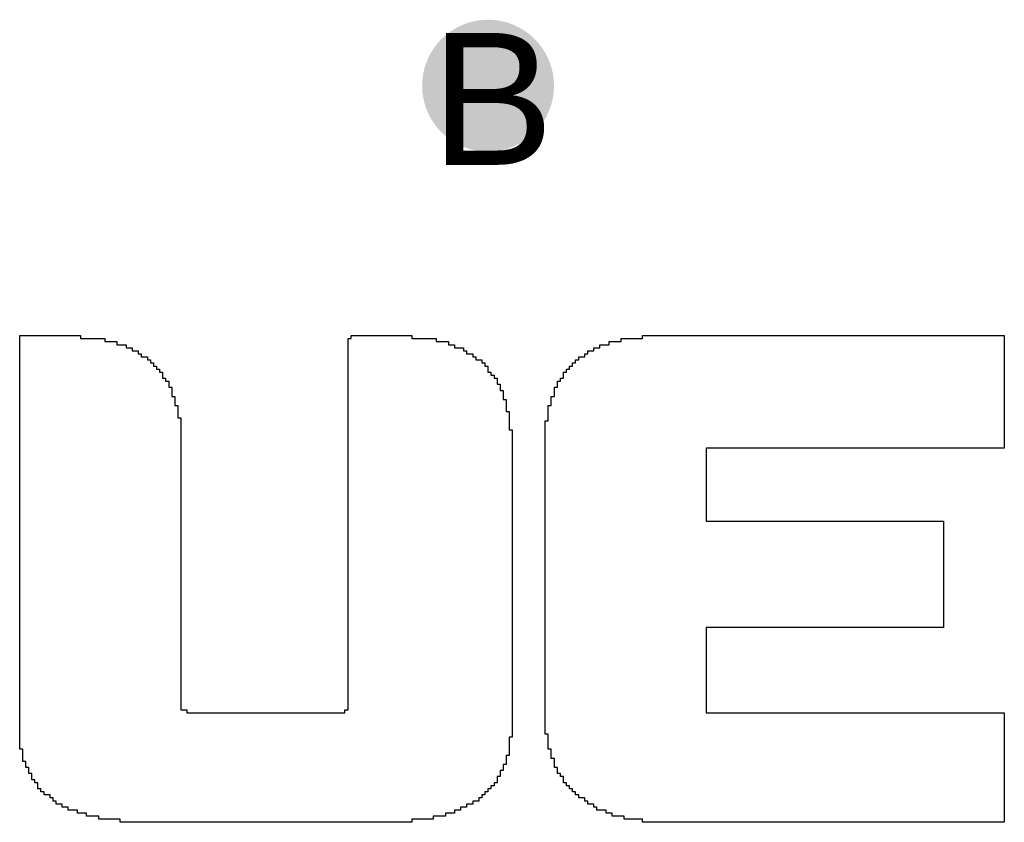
# Model space of a CAD drawing. Header units: millimetres. Extents: x -1.67 to 3.42, y -2.81 to 3.27.
# Tile 11 of 37: x 0.45 to 0.6, y 0.41 to 0.54. Entities that reach past the tile are written whole.
import ezdxf

# ---------------------------------------------------------------- set-up
doc = ezdxf.new("R2010")
doc.units = ezdxf.units.MM
doc.header["$MEASUREMENT"] = 0
for name, color, linetype in [('BottomLayer', 5, 'Continuous'), ('DrillDrawing', 1, 'Continuous'), ('TopLayer', 1, 'Continuous'), ('TopOverlay', 2, 'Continuous'), ('TopSolder', 216, 'Continuous')]:
    doc.layers.add(name, color=color, linetype=linetype)
doc.styles.add('Arial', font='arial.ttf', dxfattribs={"height": 0.2})

msp = doc.modelspace()

# ---------------------------------------------------------------- hatches: boundary and pattern name
at = {"layer": 'BottomLayer'}
h = msp.add_hatch(color=5, dxfattribs=at)
edge = h.paths.add_edge_path()
edge.add_arc((0.5215, 0.525), 0.01, 0, 360)
at = {"layer": 'TopLayer'}
h = msp.add_hatch(color=1, dxfattribs=at)
edge = h.paths.add_edge_path()
edge.add_arc((0.5215, 0.525), 0.01, 0, 360)
at = {"layer": 'TopSolder'}
h = msp.add_hatch(color=216, dxfattribs=at)
edge = h.paths.add_edge_path()
edge.add_arc((0.5215, 0.525), 0.006, 0, 360)

# ---------------------------------------------------------------- linework, layer by layer
at = {"layer": 'TopOverlay'}
for p, q in [((0.45047, 0.48666), (0.45047, 0.48712)), ((0.45047, 0.48712), (0.45969, 0.48712)), ((0.45969, 0.48712), (0.45969, 0.48666)), ((0.50073, 0.48666), (0.50073, 0.48712)), ((0.50073, 0.48712), (0.50995, 0.48712)), ((0.50995, 0.48712), (0.50995, 0.48666)), ((0.54492, 0.48666), (0.54492, 0.48712)), ((0.54492, 0.48712), (0.59979, 0.48712)), ((0.59979, 0.48712), (0.59979, 0.48666)), ((0.45047, 0.4862), (0.45047, 0.48666)), ((0.45047, 0.48573), (0.45047, 0.4862)), ((0.45047, 0.48527), (0.45047, 0.48573)), ((0.45969, 0.48666), (0.46338, 0.48666)), ((0.46338, 0.48666), (0.46338, 0.4862)), ((0.46338, 0.4862), (0.46522, 0.4862)), ((0.46522, 0.4862), (0.46522, 0.48573)), ((0.46522, 0.48573), (0.4666, 0.48573)), ((0.4666, 0.48573), (0.4666, 0.48527)), ((0.50026, 0.4862), (0.50026, 0.48666)), ((0.50026, 0.48666), (0.50073, 0.48666)), ((0.50026, 0.48573), (0.50026, 0.4862)), ((0.50026, 0.48527), (0.50026, 0.48573)), ((0.50995, 0.48666), (0.51364, 0.48666)), ((0.51364, 0.48666), (0.51364, 0.4862)), ((0.51364, 0.4862), (0.51548, 0.4862)), ((0.51548, 0.4862), (0.51548, 0.48573)), ((0.51548, 0.48573), (0.5164, 0.48573)), ((0.5164, 0.48573), (0.5164, 0.48527)), ((0.53846, 0.48527), (0.53846, 0.48573)), ((0.53846, 0.48573), (0.53985, 0.48573)), ((0.53985, 0.48573), (0.53985, 0.4862)), ((0.53985, 0.4862), (0.54169, 0.4862)), ((0.54169, 0.4862), (0.54169, 0.48666)), ((0.54169, 0.48666), (0.54492, 0.48666)), ((0.59979, 0.48666), (0.59979, 0.4862)), ((0.59979, 0.4862), (0.59979, 0.48573)), ((0.59979, 0.48573), (0.59979, 0.48527)), ((0.45047, 0.48481), (0.45047, 0.48527)), ((0.45047, 0.48435), (0.45047, 0.48481)), ((0.45047, 0.48389), (0.45047, 0.48435)), ((0.45047, 0.48343), (0.45047, 0.48389)), ((0.4666, 0.48527), (0.46753, 0.48527)), ((0.46753, 0.48527), (0.46753, 0.48481)), ((0.46753, 0.48481), (0.46845, 0.48481)), ((0.46845, 0.48481), (0.46845, 0.48435)), ((0.46845, 0.48435), (0.46891, 0.48435)), ((0.46891, 0.48435), (0.46891, 0.48389)), ((0.46891, 0.48389), (0.46983, 0.48389)), ((0.46983, 0.48389), (0.46983, 0.48343)), ((0.50026, 0.48481), (0.50026, 0.48527)), ((0.50026, 0.48435), (0.50026, 0.48481)), ((0.50026, 0.48389), (0.50026, 0.48435)), ((0.50026, 0.48343), (0.50026, 0.48389)), ((0.5164, 0.48527), (0.51779, 0.48527)), ((0.51779, 0.48527), (0.51779, 0.48481)), ((0.51779, 0.48481), (0.51825, 0.48481)), ((0.51825, 0.48481), (0.51825, 0.48435)), ((0.51825, 0.48435), (0.51917, 0.48435)), ((0.51917, 0.48435), (0.51917, 0.48389)), ((0.51917, 0.48389), (0.51963, 0.48389)), ((0.51963, 0.48389), (0.51963, 0.48343)), ((0.53524, 0.48343), (0.53524, 0.48389)), ((0.53524, 0.48389), (0.53616, 0.48389)), ((0.53616, 0.48389), (0.53616, 0.48435)), ((0.53616, 0.48435), (0.53662, 0.48435)), ((0.53662, 0.48435), (0.53662, 0.48481)), ((0.53662, 0.48481), (0.53754, 0.48481)), ((0.53754, 0.48481), (0.53754, 0.48527)), ((0.53754, 0.48527), (0.53846, 0.48527)), ((0.59979, 0.48527), (0.59979, 0.48481)), ((0.59979, 0.48481), (0.59979, 0.48435)), ((0.59979, 0.48435), (0.59979, 0.48389)), ((0.59979, 0.48389), (0.59979, 0.48343)), ((0.45047, 0.48297), (0.45047, 0.48343)), ((0.45047, 0.48251), (0.45047, 0.48297)), ((0.45047, 0.48205), (0.45047, 0.48251)), ((0.46983, 0.48343), (0.47029, 0.48343)), ((0.47029, 0.48343), (0.47029, 0.48297)), ((0.47029, 0.48297), (0.47075, 0.48297)), ((0.47075, 0.48297), (0.47075, 0.48251)), ((0.47075, 0.48251), (0.47122, 0.48251)), ((0.47122, 0.48251), (0.47122, 0.48205)), ((0.50026, 0.48297), (0.50026, 0.48343)), ((0.50026, 0.48251), (0.50026, 0.48297)), ((0.50026, 0.48205), (0.50026, 0.48251)), ((0.51963, 0.48343), (0.52055, 0.48343)), ((0.52055, 0.48343), (0.52055, 0.48297)), ((0.52055, 0.48297), (0.52101, 0.48297)), ((0.52101, 0.48297), (0.52101, 0.48251)), ((0.52101, 0.48251), (0.52148, 0.48251)), ((0.52148, 0.48251), (0.52148, 0.48205)), ((0.53385, 0.48205), (0.53385, 0.48251)), ((0.53385, 0.48251), (0.53431, 0.48251)), ((0.53431, 0.48251), (0.53431, 0.48297)), ((0.53431, 0.48297), (0.53478, 0.48297)), ((0.53478, 0.48297), (0.53478, 0.48343)), ((0.53478, 0.48343), (0.53524, 0.48343)), ((0.59979, 0.48343), (0.59979, 0.48297)), ((0.59979, 0.48297), (0.59979, 0.48251)), ((0.59979, 0.48251), (0.59979, 0.48205)), ((0.45047, 0.48158), (0.45047, 0.48205)), ((0.45047, 0.48112), (0.45047, 0.48158)), ((0.45047, 0.48066), (0.45047, 0.48112)), ((0.47122, 0.48205), (0.47168, 0.48205)), ((0.47168, 0.48205), (0.47168, 0.48158)), ((0.47168, 0.48158), (0.47214, 0.48158)), ((0.47214, 0.48158), (0.47214, 0.48112)), ((0.47214, 0.48112), (0.47214, 0.48066)), ((0.50026, 0.48158), (0.50026, 0.48205)), ((0.50026, 0.48112), (0.50026, 0.48158)), ((0.50026, 0.48066), (0.50026, 0.48112)), ((0.52148, 0.48205), (0.52148, 0.48158)), ((0.52148, 0.48158), (0.52194, 0.48158)), ((0.52194, 0.48158), (0.52194, 0.48112)), ((0.52194, 0.48112), (0.5224, 0.48112)), ((0.5224, 0.48112), (0.5224, 0.48066)), ((0.53293, 0.48112), (0.53293, 0.48158)), ((0.53293, 0.48158), (0.53339, 0.48158)), ((0.53293, 0.48066), (0.53293, 0.48112)), ((0.53339, 0.48158), (0.53339, 0.48205)), ((0.53339, 0.48205), (0.53385, 0.48205)), ((0.59979, 0.48205), (0.59979, 0.48158)), ((0.59979, 0.48158), (0.59979, 0.48112)), ((0.59979, 0.48112), (0.59979, 0.48066)), ((0.45047, 0.4802), (0.45047, 0.48066)), ((0.45047, 0.47974), (0.45047, 0.4802)), ((0.45047, 0.47928), (0.45047, 0.47974)), ((0.47214, 0.48066), (0.4726, 0.48066)), ((0.4726, 0.48066), (0.4726, 0.4802)), ((0.4726, 0.4802), (0.47306, 0.4802)), ((0.47306, 0.4802), (0.47306, 0.47974)), ((0.47306, 0.47974), (0.47306, 0.47928)), ((0.50026, 0.4802), (0.50026, 0.48066)), ((0.50026, 0.47974), (0.50026, 0.4802)), ((0.50026, 0.47928), (0.50026, 0.47974)), ((0.5224, 0.48066), (0.52286, 0.48066)), ((0.52286, 0.48066), (0.52286, 0.4802)), ((0.52286, 0.4802), (0.52286, 0.47974)), ((0.52286, 0.47974), (0.52332, 0.47974)), ((0.52332, 0.47974), (0.52332, 0.47928)), ((0.53201, 0.47974), (0.53201, 0.4802)), ((0.53201, 0.4802), (0.53247, 0.4802)), ((0.53201, 0.47928), (0.53201, 0.47974)), ((0.53247, 0.4802), (0.53247, 0.48066)), ((0.53247, 0.48066), (0.53293, 0.48066)), ((0.59979, 0.48066), (0.59979, 0.4802)), ((0.59979, 0.4802), (0.59979, 0.47974)), ((0.59979, 0.47974), (0.59979, 0.47928)), ((0.45047, 0.47882), (0.45047, 0.47928)), ((0.45047, 0.47836), (0.45047, 0.47882)), ((0.45047, 0.4779), (0.45047, 0.47836)), ((0.45047, 0.47744), (0.45047, 0.4779)), ((0.47306, 0.47928), (0.47352, 0.47928)), ((0.47352, 0.47928), (0.47352, 0.47882)), ((0.47352, 0.47882), (0.47352, 0.47836)), ((0.47352, 0.47836), (0.47352, 0.4779)), ((0.47352, 0.4779), (0.47398, 0.4779)), ((0.47398, 0.4779), (0.47398, 0.47744)), ((0.50026, 0.47882), (0.50026, 0.47928)), ((0.50026, 0.47836), (0.50026, 0.47882)), ((0.50026, 0.4779), (0.50026, 0.47836)), ((0.50026, 0.47744), (0.50026, 0.4779)), ((0.52332, 0.47928), (0.52332, 0.47882)), ((0.52332, 0.47882), (0.52378, 0.47882)), ((0.52378, 0.47882), (0.52378, 0.47836)), ((0.52378, 0.47836), (0.52378, 0.4779)), ((0.52378, 0.4779), (0.52378, 0.47744)), ((0.53109, 0.47744), (0.53109, 0.4779)), ((0.53109, 0.4779), (0.53155, 0.4779)), ((0.53155, 0.47882), (0.53155, 0.47928)), ((0.53155, 0.47928), (0.53201, 0.47928)), ((0.53155, 0.47836), (0.53155, 0.47882)), ((0.53155, 0.4779), (0.53155, 0.47836)), ((0.59979, 0.47928), (0.59979, 0.47882)), ((0.59979, 0.47882), (0.59979, 0.47836)), ((0.59979, 0.47836), (0.59979, 0.4779)), ((0.59979, 0.4779), (0.59979, 0.47744)), ((0.45047, 0.47697), (0.45047, 0.47744)), ((0.45047, 0.47651), (0.45047, 0.47697)), ((0.45047, 0.47605), (0.45047, 0.47651)), ((0.47398, 0.47744), (0.47398, 0.47697)), ((0.47398, 0.47697), (0.47398, 0.47651)), ((0.47398, 0.47651), (0.47444, 0.47651)), ((0.47444, 0.47651), (0.47444, 0.47605)), ((0.50026, 0.47697), (0.50026, 0.47744)), ((0.50026, 0.47651), (0.50026, 0.47697)), ((0.50026, 0.47605), (0.50026, 0.47651)), ((0.52378, 0.47744), (0.52424, 0.47744)), ((0.52424, 0.47744), (0.52424, 0.47697)), ((0.52424, 0.47697), (0.52424, 0.47651)), ((0.52424, 0.47651), (0.52424, 0.47605)), ((0.53063, 0.47605), (0.53063, 0.47651)), ((0.53063, 0.47651), (0.53109, 0.47651)), ((0.53109, 0.47697), (0.53109, 0.47744)), ((0.53109, 0.47651), (0.53109, 0.47697)), ((0.59979, 0.47744), (0.59979, 0.47697)), ((0.59979, 0.47697), (0.59979, 0.47651)), ((0.59979, 0.47651), (0.59979, 0.47605)), ((0.45047, 0.47559), (0.45047, 0.47605)), ((0.45047, 0.47513), (0.45047, 0.47559)), ((0.45047, 0.47467), (0.45047, 0.47513)), ((0.47444, 0.47605), (0.47444, 0.47559)), ((0.47444, 0.47559), (0.47444, 0.47513)), ((0.47444, 0.47513), (0.47444, 0.47467)), ((0.50026, 0.47559), (0.50026, 0.47605)), ((0.50026, 0.47513), (0.50026, 0.47559)), ((0.50026, 0.47467), (0.50026, 0.47513)), ((0.52424, 0.47605), (0.52424, 0.47559)), ((0.52424, 0.47559), (0.5247, 0.47559)), ((0.5247, 0.47559), (0.5247, 0.47513)), ((0.5247, 0.47513), (0.5247, 0.47467)), ((0.53063, 0.47559), (0.53063, 0.47605)), ((0.53063, 0.47513), (0.53063, 0.47559)), ((0.53063, 0.47467), (0.53063, 0.47513)), ((0.59979, 0.47605), (0.59979, 0.47559)), ((0.59979, 0.47559), (0.59979, 0.47513)), ((0.59979, 0.47513), (0.59979, 0.47467)), ((0.45047, 0.47421), (0.45047, 0.47467)), ((0.45047, 0.47375), (0.45047, 0.47421)), ((0.45047, 0.47329), (0.45047, 0.47375)), ((0.47444, 0.47467), (0.4749, 0.47467)), ((0.4749, 0.47467), (0.4749, 0.47421)), ((0.4749, 0.47421), (0.4749, 0.47375)), ((0.4749, 0.47375), (0.4749, 0.47329)), ((0.50026, 0.47421), (0.50026, 0.47467)), ((0.50026, 0.47375), (0.50026, 0.47421)), ((0.50026, 0.47329), (0.50026, 0.47375)), ((0.5247, 0.47467), (0.5247, 0.47421)), ((0.5247, 0.47421), (0.5247, 0.47375)), ((0.5247, 0.47375), (0.5247, 0.47329)), ((0.53016, 0.47375), (0.53016, 0.47421)), ((0.53016, 0.47421), (0.53063, 0.47421)), ((0.53016, 0.47329), (0.53016, 0.47375)), ((0.53063, 0.47421), (0.53063, 0.47467)), ((0.59979, 0.47467), (0.59979, 0.47421)), ((0.59979, 0.47421), (0.59979, 0.47375)), ((0.59979, 0.47375), (0.59979, 0.47329)), ((0.45047, 0.47282), (0.45047, 0.47329)), ((0.45047, 0.47236), (0.45047, 0.47282)), ((0.45047, 0.4719), (0.45047, 0.47236)), ((0.45047, 0.47144), (0.45047, 0.4719)), ((0.4749, 0.47329), (0.4749, 0.47282)), ((0.4749, 0.47282), (0.4749, 0.47236)), ((0.4749, 0.47236), (0.4749, 0.4719)), ((0.4749, 0.4719), (0.4749, 0.47144)), ((0.50026, 0.47282), (0.50026, 0.47329)), ((0.50026, 0.47236), (0.50026, 0.47282)), ((0.50026, 0.4719), (0.50026, 0.47236)), ((0.50026, 0.47144), (0.50026, 0.4719)), ((0.5247, 0.47329), (0.5247, 0.47282)), ((0.5247, 0.47282), (0.52516, 0.47282)), ((0.52516, 0.47282), (0.52516, 0.47236)), ((0.52516, 0.47236), (0.52516, 0.4719)), ((0.52516, 0.4719), (0.52516, 0.47144)), ((0.53016, 0.47282), (0.53016, 0.47329)), ((0.53016, 0.47236), (0.53016, 0.47282)), ((0.53016, 0.4719), (0.53016, 0.47236)), ((0.53016, 0.47144), (0.53016, 0.4719)), ((0.59979, 0.47329), (0.59979, 0.47282)), ((0.59979, 0.47282), (0.59979, 0.47236)), ((0.59979, 0.47236), (0.59979, 0.4719)), ((0.59979, 0.4719), (0.59979, 0.47144)), ((0.45047, 0.47098), (0.45047, 0.47144)), ((0.45047, 0.47052), (0.45047, 0.47098)), ((0.45047, 0.47006), (0.45047, 0.47052)), ((0.4749, 0.47144), (0.4749, 0.47098)), ((0.4749, 0.47098), (0.4749, 0.47052)), ((0.4749, 0.47052), (0.4749, 0.47006)), ((0.50026, 0.47098), (0.50026, 0.47144)), ((0.50026, 0.47052), (0.50026, 0.47098)), ((0.50026, 0.47006), (0.50026, 0.47052)), ((0.52516, 0.47144), (0.52516, 0.47098)), ((0.52516, 0.47098), (0.52516, 0.47052)), ((0.52516, 0.47052), (0.52516, 0.47006)), ((0.53016, 0.47098), (0.53016, 0.47144)), ((0.53016, 0.47052), (0.53016, 0.47098)), ((0.53016, 0.47006), (0.53016, 0.47052)), ((0.59979, 0.47144), (0.59979, 0.47098)), ((0.59979, 0.47098), (0.59979, 0.47052)), ((0.59979, 0.47052), (0.59979, 0.47006)), ((0.45047, 0.4696), (0.45047, 0.47006)), ((0.45047, 0.46914), (0.45047, 0.4696)), ((0.45047, 0.46867), (0.45047, 0.46914)), ((0.4749, 0.47006), (0.4749, 0.4696)), ((0.4749, 0.4696), (0.4749, 0.46914)), ((0.4749, 0.46914), (0.4749, 0.46867)), ((0.50026, 0.4696), (0.50026, 0.47006)), ((0.50026, 0.46914), (0.50026, 0.4696)), ((0.50026, 0.46867), (0.50026, 0.46914)), ((0.52516, 0.47006), (0.52516, 0.4696)), ((0.52516, 0.4696), (0.52516, 0.46914)), ((0.52516, 0.46914), (0.52516, 0.46867)), ((0.53016, 0.4696), (0.53016, 0.47006)), ((0.53016, 0.46914), (0.53016, 0.4696)), ((0.53016, 0.46867), (0.53016, 0.46914)), ((0.59979, 0.47006), (0.5546, 0.47006)), ((0.5546, 0.47006), (0.5546, 0.4696)), ((0.5546, 0.4696), (0.5546, 0.46914)), ((0.5546, 0.46914), (0.5546, 0.46867)), ((0.45047, 0.46821), (0.45047, 0.46867)), ((0.45047, 0.46775), (0.45047, 0.46821)), ((0.45047, 0.46729), (0.45047, 0.46775)), ((0.4749, 0.46867), (0.4749, 0.46821)), ((0.4749, 0.46821), (0.4749, 0.46775)), ((0.4749, 0.46775), (0.4749, 0.46729)), ((0.50026, 0.46821), (0.50026, 0.46867)), ((0.50026, 0.46775), (0.50026, 0.46821)), ((0.50026, 0.46729), (0.50026, 0.46775)), ((0.52516, 0.46867), (0.52516, 0.46821)), ((0.52516, 0.46821), (0.52516, 0.46775)), ((0.52516, 0.46775), (0.52516, 0.46729)), ((0.53016, 0.46821), (0.53016, 0.46867)), ((0.53016, 0.46775), (0.53016, 0.46821)), ((0.53016, 0.46729), (0.53016, 0.46775)), ((0.5546, 0.46867), (0.5546, 0.46821)), ((0.5546, 0.46821), (0.5546, 0.46775)), ((0.5546, 0.46775), (0.5546, 0.46729)), ((0.45047, 0.46683), (0.45047, 0.46729)), ((0.45047, 0.46637), (0.45047, 0.46683)), ((0.45047, 0.46591), (0.45047, 0.46637)), ((0.45047, 0.46545), (0.45047, 0.46591)), ((0.4749, 0.46729), (0.4749, 0.46683)), ((0.4749, 0.46683), (0.4749, 0.46637)), ((0.4749, 0.46637), (0.4749, 0.46591)), ((0.4749, 0.46591), (0.4749, 0.46545)), ((0.50026, 0.46683), (0.50026, 0.46729)), ((0.50026, 0.46637), (0.50026, 0.46683)), ((0.50026, 0.46591), (0.50026, 0.46637)), ((0.50026, 0.46545), (0.50026, 0.46591)), ((0.52516, 0.46729), (0.52516, 0.46683)), ((0.52516, 0.46683), (0.52516, 0.46637)), ((0.52516, 0.46637), (0.52516, 0.46591)), ((0.52516, 0.46591), (0.52516, 0.46545)), ((0.53016, 0.46683), (0.53016, 0.46729)), ((0.53016, 0.46637), (0.53016, 0.46683)), ((0.53016, 0.46591), (0.53016, 0.46637)), ((0.53016, 0.46545), (0.53016, 0.46591)), ((0.5546, 0.46729), (0.5546, 0.46683)), ((0.5546, 0.46683), (0.5546, 0.46637)), ((0.5546, 0.46637), (0.5546, 0.46591)), ((0.5546, 0.46591), (0.5546, 0.46545)), ((0.45047, 0.46499), (0.45047, 0.46545)), ((0.45047, 0.46452), (0.45047, 0.46499)), ((0.45047, 0.46406), (0.45047, 0.46452)), ((0.4749, 0.46545), (0.4749, 0.46499)), ((0.4749, 0.46499), (0.4749, 0.46452)), ((0.4749, 0.46452), (0.4749, 0.46406)), ((0.50026, 0.46499), (0.50026, 0.46545)), ((0.50026, 0.46452), (0.50026, 0.46499)), ((0.50026, 0.46406), (0.50026, 0.46452)), ((0.52516, 0.46545), (0.52516, 0.46499)), ((0.52516, 0.46499), (0.52516, 0.46452)), ((0.52516, 0.46452), (0.52516, 0.46406)), ((0.53016, 0.46499), (0.53016, 0.46545)), ((0.53016, 0.46452), (0.53016, 0.46499)), ((0.53016, 0.46406), (0.53016, 0.46452)), ((0.5546, 0.46545), (0.5546, 0.46499)), ((0.5546, 0.46499), (0.5546, 0.46452)), ((0.5546, 0.46452), (0.5546, 0.46406)), ((0.45047, 0.4636), (0.45047, 0.46406)), ((0.45047, 0.46314), (0.45047, 0.4636)), ((0.45047, 0.46268), (0.45047, 0.46314)), ((0.4749, 0.46406), (0.4749, 0.4636)), ((0.4749, 0.4636), (0.4749, 0.46314)), ((0.4749, 0.46314), (0.4749, 0.46268)), ((0.50026, 0.4636), (0.50026, 0.46406)), ((0.50026, 0.46314), (0.50026, 0.4636)), ((0.50026, 0.46268), (0.50026, 0.46314)), ((0.52516, 0.46406), (0.52516, 0.4636)), ((0.52516, 0.4636), (0.52516, 0.46314)), ((0.52516, 0.46314), (0.52516, 0.46268)), ((0.53016, 0.4636), (0.53016, 0.46406)), ((0.53016, 0.46314), (0.53016, 0.4636)), ((0.53016, 0.46268), (0.53016, 0.46314)), ((0.5546, 0.46406), (0.5546, 0.4636)), ((0.5546, 0.4636), (0.5546, 0.46314)), ((0.5546, 0.46314), (0.5546, 0.46268)), ((0.45047, 0.46222), (0.45047, 0.46268)), ((0.45047, 0.46176), (0.45047, 0.46222)), ((0.45047, 0.4613), (0.45047, 0.46176)), ((0.4749, 0.46268), (0.4749, 0.46222)), ((0.4749, 0.46222), (0.4749, 0.46176)), ((0.4749, 0.46176), (0.4749, 0.4613)), ((0.50026, 0.46222), (0.50026, 0.46268)), ((0.50026, 0.46176), (0.50026, 0.46222)), ((0.50026, 0.4613), (0.50026, 0.46176)), ((0.52516, 0.46268), (0.52516, 0.46222)), ((0.52516, 0.46222), (0.52516, 0.46176)), ((0.52516, 0.46176), (0.52516, 0.4613)), ((0.53016, 0.46222), (0.53016, 0.46268)), ((0.53016, 0.46176), (0.53016, 0.46222)), ((0.53016, 0.4613), (0.53016, 0.46176)), ((0.5546, 0.46268), (0.5546, 0.46222)), ((0.5546, 0.46222), (0.5546, 0.46176)), ((0.5546, 0.46176), (0.5546, 0.4613)), ((0.45047, 0.46084), (0.45047, 0.4613)), ((0.45047, 0.46037), (0.45047, 0.46084)), ((0.45047, 0.45991), (0.45047, 0.46037)), ((0.4749, 0.4613), (0.4749, 0.46084)), ((0.4749, 0.46084), (0.4749, 0.46037)), ((0.4749, 0.46037), (0.4749, 0.45991)), ((0.50026, 0.46084), (0.50026, 0.4613)), ((0.50026, 0.46037), (0.50026, 0.46084)), ((0.50026, 0.45991), (0.50026, 0.46037)), ((0.52516, 0.4613), (0.52516, 0.46084)), ((0.52516, 0.46084), (0.52516, 0.46037)), ((0.52516, 0.46037), (0.52516, 0.45991)), ((0.53016, 0.46084), (0.53016, 0.4613)), ((0.53016, 0.46037), (0.53016, 0.46084)), ((0.53016, 0.45991), (0.53016, 0.46037)), ((0.5546, 0.4613), (0.5546, 0.46084)), ((0.5546, 0.46084), (0.5546, 0.46037)), ((0.5546, 0.46037), (0.5546, 0.45991)), ((0.45047, 0.45945), (0.45047, 0.45991)), ((0.45047, 0.45899), (0.45047, 0.45945)), ((0.45047, 0.45853), (0.45047, 0.45899)), ((0.45047, 0.45807), (0.45047, 0.45853)), ((0.4749, 0.45991), (0.4749, 0.45945)), ((0.4749, 0.45945), (0.4749, 0.45899)), ((0.4749, 0.45899), (0.4749, 0.45853)), ((0.4749, 0.45853), (0.4749, 0.45807)), ((0.50026, 0.45945), (0.50026, 0.45991)), ((0.50026, 0.45899), (0.50026, 0.45945)), ((0.50026, 0.45853), (0.50026, 0.45899)), ((0.50026, 0.45807), (0.50026, 0.45853)), ((0.52516, 0.45991), (0.52516, 0.45945)), ((0.52516, 0.45945), (0.52516, 0.45899)), ((0.52516, 0.45899), (0.52516, 0.45853)), ((0.52516, 0.45853), (0.52516, 0.45807)), ((0.53016, 0.45945), (0.53016, 0.45991)), ((0.53016, 0.45899), (0.53016, 0.45945)), ((0.53016, 0.45853), (0.53016, 0.45899)), ((0.53016, 0.45807), (0.53016, 0.45853)), ((0.5546, 0.45991), (0.5546, 0.45945)), ((0.5546, 0.45945), (0.5546, 0.45899)), ((0.5546, 0.45899), (0.59057, 0.45899)), ((0.59057, 0.45899), (0.59057, 0.45853)), ((0.59057, 0.45853), (0.59057, 0.45807)), ((0.45047, 0.45761), (0.45047, 0.45807)), ((0.45047, 0.45715), (0.45047, 0.45761)), ((0.45047, 0.45669), (0.45047, 0.45715)), ((0.4749, 0.45807), (0.4749, 0.45761)), ((0.4749, 0.45761), (0.4749, 0.45715)), ((0.4749, 0.45715), (0.4749, 0.45669)), ((0.50026, 0.45761), (0.50026, 0.45807)), ((0.50026, 0.45715), (0.50026, 0.45761)), ((0.50026, 0.45669), (0.50026, 0.45715)), ((0.52516, 0.45807), (0.52516, 0.45761)), ((0.52516, 0.45761), (0.52516, 0.45715)), ((0.52516, 0.45715), (0.52516, 0.45669)), ((0.53016, 0.45761), (0.53016, 0.45807)), ((0.53016, 0.45715), (0.53016, 0.45761)), ((0.53016, 0.45669), (0.53016, 0.45715)), ((0.59057, 0.45807), (0.59057, 0.45761)), ((0.59057, 0.45761), (0.59057, 0.45715)), ((0.59057, 0.45715), (0.59057, 0.45669)), ((0.45047, 0.45622), (0.45047, 0.45669)), ((0.45047, 0.45576), (0.45047, 0.45622)), ((0.45047, 0.4553), (0.45047, 0.45576)), ((0.4749, 0.45669), (0.4749, 0.45622)), ((0.4749, 0.45622), (0.4749, 0.45576)), ((0.4749, 0.45576), (0.4749, 0.4553)), ((0.50026, 0.45622), (0.50026, 0.45669)), ((0.50026, 0.45576), (0.50026, 0.45622)), ((0.50026, 0.4553), (0.50026, 0.45576)), ((0.52516, 0.45669), (0.52516, 0.45622)), ((0.52516, 0.45622), (0.52516, 0.45576)), ((0.52516, 0.45576), (0.52516, 0.4553)), ((0.53016, 0.45622), (0.53016, 0.45669)), ((0.53016, 0.45576), (0.53016, 0.45622)), ((0.53016, 0.4553), (0.53016, 0.45576)), ((0.59057, 0.45669), (0.59057, 0.45622)), ((0.59057, 0.45622), (0.59057, 0.45576)), ((0.59057, 0.45576), (0.59057, 0.4553)), ((0.45047, 0.45484), (0.45047, 0.4553)), ((0.45047, 0.45438), (0.45047, 0.45484)), ((0.45047, 0.45392), (0.45047, 0.45438)), ((0.4749, 0.4553), (0.4749, 0.45484)), ((0.4749, 0.45484), (0.4749, 0.45438)), ((0.4749, 0.45438), (0.4749, 0.45392)), ((0.50026, 0.45484), (0.50026, 0.4553)), ((0.50026, 0.45438), (0.50026, 0.45484)), ((0.50026, 0.45392), (0.50026, 0.45438)), ((0.52516, 0.4553), (0.52516, 0.45484)), ((0.52516, 0.45484), (0.52516, 0.45438)), ((0.52516, 0.45438), (0.52516, 0.45392)), ((0.53016, 0.45484), (0.53016, 0.4553)), ((0.53016, 0.45438), (0.53016, 0.45484)), ((0.53016, 0.45392), (0.53016, 0.45438)), ((0.59057, 0.4553), (0.59057, 0.45484)), ((0.59057, 0.45484), (0.59057, 0.45438)), ((0.59057, 0.45438), (0.59057, 0.45392)), ((0.45047, 0.45346), (0.45047, 0.45392)), ((0.45047, 0.453), (0.45047, 0.45346)), ((0.45047, 0.45254), (0.45047, 0.453)), ((0.45047, 0.45207), (0.45047, 0.45254)), ((0.4749, 0.45392), (0.4749, 0.45346)), ((0.4749, 0.45346), (0.4749, 0.453)), ((0.4749, 0.453), (0.4749, 0.45254)), ((0.4749, 0.45254), (0.4749, 0.45207)), ((0.50026, 0.45346), (0.50026, 0.45392)), ((0.50026, 0.453), (0.50026, 0.45346)), ((0.50026, 0.45254), (0.50026, 0.453)), ((0.50026, 0.45207), (0.50026, 0.45254)), ((0.52516, 0.45392), (0.52516, 0.45346)), ((0.52516, 0.45346), (0.52516, 0.453)), ((0.52516, 0.453), (0.52516, 0.45254)), ((0.52516, 0.45254), (0.52516, 0.45207)), ((0.53016, 0.45346), (0.53016, 0.45392)), ((0.53016, 0.453), (0.53016, 0.45346)), ((0.53016, 0.45254), (0.53016, 0.453)), ((0.53016, 0.45207), (0.53016, 0.45254)), ((0.59057, 0.45392), (0.59057, 0.45346)), ((0.59057, 0.45346), (0.59057, 0.453)), ((0.59057, 0.453), (0.59057, 0.45254)), ((0.59057, 0.45254), (0.59057, 0.45207)), ((0.45047, 0.45161), (0.45047, 0.45207)), ((0.45047, 0.45115), (0.45047, 0.45161)), ((0.45047, 0.45069), (0.45047, 0.45115)), ((0.4749, 0.45207), (0.4749, 0.45161)), ((0.4749, 0.45161), (0.4749, 0.45115)), ((0.4749, 0.45115), (0.4749, 0.45069)), ((0.50026, 0.45161), (0.50026, 0.45207)), ((0.50026, 0.45115), (0.50026, 0.45161)), ((0.50026, 0.45069), (0.50026, 0.45115)), ((0.52516, 0.45207), (0.52516, 0.45161)), ((0.52516, 0.45161), (0.52516, 0.45115)), ((0.52516, 0.45115), (0.52516, 0.45069)), ((0.53016, 0.45161), (0.53016, 0.45207)), ((0.53016, 0.45115), (0.53016, 0.45161)), ((0.53016, 0.45069), (0.53016, 0.45115)), ((0.59057, 0.45207), (0.59057, 0.45161)), ((0.59057, 0.45161), (0.59057, 0.45115)), ((0.59057, 0.45115), (0.59057, 0.45069)), ((0.45047, 0.45023), (0.45047, 0.45069)), ((0.45047, 0.44977), (0.45047, 0.45023)), ((0.45047, 0.44931), (0.45047, 0.44977)), ((0.4749, 0.45069), (0.4749, 0.45023)), ((0.4749, 0.45023), (0.4749, 0.44977)), ((0.4749, 0.44977), (0.4749, 0.44931)), ((0.50026, 0.45023), (0.50026, 0.45069)), ((0.50026, 0.44977), (0.50026, 0.45023)), ((0.50026, 0.44931), (0.50026, 0.44977)), ((0.52516, 0.45069), (0.52516, 0.45023)), ((0.52516, 0.45023), (0.52516, 0.44977)), ((0.52516, 0.44977), (0.52516, 0.44931)), ((0.53016, 0.45023), (0.53016, 0.45069)), ((0.53016, 0.44977), (0.53016, 0.45023)), ((0.53016, 0.44931), (0.53016, 0.44977)), ((0.59057, 0.45069), (0.59057, 0.45023)), ((0.59057, 0.45023), (0.59057, 0.44977)), ((0.59057, 0.44977), (0.59057, 0.44931)), ((0.45047, 0.44885), (0.45047, 0.44931)), ((0.45047, 0.44839), (0.45047, 0.44885)), ((0.45047, 0.44793), (0.45047, 0.44839)), ((0.4749, 0.44931), (0.4749, 0.44885)), ((0.4749, 0.44885), (0.4749, 0.44839)), ((0.4749, 0.44839), (0.4749, 0.44793)), ((0.50026, 0.44885), (0.50026, 0.44931)), ((0.50026, 0.44839), (0.50026, 0.44885)), ((0.50026, 0.44793), (0.50026, 0.44839)), ((0.52516, 0.44931), (0.52516, 0.44885)), ((0.52516, 0.44885), (0.52516, 0.44839)), ((0.52516, 0.44839), (0.52516, 0.44793)), ((0.53016, 0.44885), (0.53016, 0.44931)), ((0.53016, 0.44839), (0.53016, 0.44885)), ((0.53016, 0.44793), (0.53016, 0.44839)), ((0.59057, 0.44931), (0.59057, 0.44885)), ((0.59057, 0.44885), (0.59057, 0.44839)), ((0.59057, 0.44839), (0.59057, 0.44793)), ((0.45047, 0.44746), (0.45047, 0.44793)), ((0.45047, 0.447), (0.45047, 0.44746)), ((0.45047, 0.44654), (0.45047, 0.447)), ((0.45047, 0.44608), (0.45047, 0.44654)), ((0.4749, 0.44793), (0.4749, 0.44746)), ((0.4749, 0.44746), (0.4749, 0.447)), ((0.4749, 0.447), (0.4749, 0.44654)), ((0.4749, 0.44654), (0.4749, 0.44608)), ((0.50026, 0.44746), (0.50026, 0.44793)), ((0.50026, 0.447), (0.50026, 0.44746)), ((0.50026, 0.44654), (0.50026, 0.447)), ((0.50026, 0.44608), (0.50026, 0.44654)), ((0.52516, 0.44793), (0.52516, 0.44746)), ((0.52516, 0.44746), (0.52516, 0.447)), ((0.52516, 0.447), (0.52516, 0.44654)), ((0.52516, 0.44654), (0.52516, 0.44608)), ((0.53016, 0.44746), (0.53016, 0.44793)), ((0.53016, 0.447), (0.53016, 0.44746)), ((0.53016, 0.44654), (0.53016, 0.447)), ((0.53016, 0.44608), (0.53016, 0.44654)), ((0.59057, 0.44793), (0.59057, 0.44746)), ((0.59057, 0.44746), (0.59057, 0.447)), ((0.59057, 0.447), (0.59057, 0.44654)), ((0.59057, 0.44654), (0.59057, 0.44608)), ((0.45047, 0.44562), (0.45047, 0.44608)), ((0.45047, 0.44516), (0.45047, 0.44562)), ((0.45047, 0.4447), (0.45047, 0.44516)), ((0.4749, 0.44608), (0.4749, 0.44562)), ((0.4749, 0.44562), (0.4749, 0.44516)), ((0.4749, 0.44516), (0.4749, 0.4447)), ((0.50026, 0.44562), (0.50026, 0.44608)), ((0.50026, 0.44516), (0.50026, 0.44562)), ((0.50026, 0.4447), (0.50026, 0.44516)), ((0.52516, 0.44608), (0.52516, 0.44562)), ((0.52516, 0.44562), (0.52516, 0.44516)), ((0.52516, 0.44516), (0.52516, 0.4447)), ((0.53016, 0.44562), (0.53016, 0.44608)), ((0.53016, 0.44516), (0.53016, 0.44562)), ((0.53016, 0.4447), (0.53016, 0.44516)), ((0.59057, 0.44608), (0.59057, 0.44562)), ((0.59057, 0.44562), (0.59057, 0.44516)), ((0.59057, 0.44516), (0.59057, 0.4447)), ((0.45047, 0.44424), (0.45047, 0.4447)), ((0.45047, 0.44378), (0.45047, 0.44424)), ((0.45047, 0.44331), (0.45047, 0.44378)), ((0.4749, 0.4447), (0.4749, 0.44424)), ((0.4749, 0.44424), (0.4749, 0.44378)), ((0.4749, 0.44378), (0.4749, 0.44331)), ((0.50026, 0.44424), (0.50026, 0.4447)), ((0.50026, 0.44378), (0.50026, 0.44424)), ((0.50026, 0.44331), (0.50026, 0.44378)), ((0.52516, 0.4447), (0.52516, 0.44424)), ((0.52516, 0.44424), (0.52516, 0.44378)), ((0.52516, 0.44378), (0.52516, 0.44331)), ((0.53016, 0.44424), (0.53016, 0.4447)), ((0.53016, 0.44378), (0.53016, 0.44424)), ((0.53016, 0.44331), (0.53016, 0.44378)), ((0.59057, 0.4447), (0.59057, 0.44424)), ((0.59057, 0.44424), (0.59057, 0.44378)), ((0.59057, 0.44378), (0.59057, 0.44331)), ((0.45047, 0.44285), (0.45047, 0.44331)), ((0.45047, 0.44239), (0.45047, 0.44285)), ((0.45047, 0.44193), (0.45047, 0.44239)), ((0.4749, 0.44331), (0.4749, 0.44285)), ((0.4749, 0.44285), (0.4749, 0.44239)), ((0.4749, 0.44239), (0.4749, 0.44193)), ((0.50026, 0.44285), (0.50026, 0.44331)), ((0.50026, 0.44239), (0.50026, 0.44285)), ((0.50026, 0.44193), (0.50026, 0.44239)), ((0.52516, 0.44331), (0.52516, 0.44285)), ((0.52516, 0.44285), (0.52516, 0.44239)), ((0.52516, 0.44239), (0.52516, 0.44193)), ((0.53016, 0.44285), (0.53016, 0.44331)), ((0.53016, 0.44239), (0.53016, 0.44285)), ((0.53016, 0.44193), (0.53016, 0.44239)), ((0.59057, 0.44285), (0.5546, 0.44285)), ((0.5546, 0.44285), (0.5546, 0.44239)), ((0.5546, 0.44239), (0.5546, 0.44193)), ((0.59057, 0.44331), (0.59057, 0.44285)), ((0.45047, 0.44147), (0.45047, 0.44193)), ((0.45047, 0.44101), (0.45047, 0.44147)), ((0.45047, 0.44055), (0.45047, 0.44101)), ((0.45047, 0.44009), (0.45047, 0.44055)), ((0.4749, 0.44193), (0.4749, 0.44147)), ((0.4749, 0.44147), (0.4749, 0.44101)), ((0.4749, 0.44101), (0.4749, 0.44055)), ((0.4749, 0.44055), (0.4749, 0.44009)), ((0.50026, 0.44147), (0.50026, 0.44193)), ((0.50026, 0.44101), (0.50026, 0.44147)), ((0.50026, 0.44055), (0.50026, 0.44101)), ((0.50026, 0.44009), (0.50026, 0.44055)), ((0.52516, 0.44193), (0.52516, 0.44147)), ((0.52516, 0.44147), (0.52516, 0.44101)), ((0.52516, 0.44101), (0.52516, 0.44055)), ((0.52516, 0.44055), (0.52516, 0.44009)), ((0.53016, 0.44147), (0.53016, 0.44193)), ((0.53016, 0.44101), (0.53016, 0.44147)), ((0.53016, 0.44055), (0.53016, 0.44101)), ((0.53016, 0.44009), (0.53016, 0.44055)), ((0.5546, 0.44193), (0.5546, 0.44147)), ((0.5546, 0.44147), (0.5546, 0.44101)), ((0.5546, 0.44101), (0.5546, 0.44055)), ((0.5546, 0.44055), (0.5546, 0.44009)), ((0.45047, 0.43963), (0.45047, 0.44009)), ((0.45047, 0.43916), (0.45047, 0.43963)), ((0.45047, 0.4387), (0.45047, 0.43916)), ((0.4749, 0.44009), (0.4749, 0.43963)), ((0.4749, 0.43963), (0.4749, 0.43916)), ((0.4749, 0.43916), (0.4749, 0.4387)), ((0.50026, 0.43963), (0.50026, 0.44009)), ((0.50026, 0.43916), (0.50026, 0.43963)), ((0.50026, 0.4387), (0.50026, 0.43916)), ((0.52516, 0.44009), (0.52516, 0.43963)), ((0.52516, 0.43963), (0.52516, 0.43916)), ((0.52516, 0.43916), (0.52516, 0.4387)), ((0.53016, 0.43963), (0.53016, 0.44009)), ((0.53016, 0.43916), (0.53016, 0.43963)), ((0.53016, 0.4387), (0.53016, 0.43916)), ((0.5546, 0.44009), (0.5546, 0.43963)), ((0.5546, 0.43963), (0.5546, 0.43916)), ((0.5546, 0.43916), (0.5546, 0.4387)), ((0.45047, 0.43824), (0.45047, 0.4387)), ((0.45047, 0.43778), (0.45047, 0.43824)), ((0.45047, 0.43732), (0.45047, 0.43778)), ((0.4749, 0.4387), (0.4749, 0.43824)), ((0.4749, 0.43824), (0.4749, 0.43778)), ((0.4749, 0.43778), (0.4749, 0.43732)), ((0.50026, 0.43824), (0.50026, 0.4387)), ((0.50026, 0.43778), (0.50026, 0.43824)), ((0.50026, 0.43732), (0.50026, 0.43778)), ((0.52516, 0.4387), (0.52516, 0.43824)), ((0.52516, 0.43824), (0.52516, 0.43778)), ((0.52516, 0.43778), (0.52516, 0.43732)), ((0.53016, 0.43824), (0.53016, 0.4387)), ((0.53016, 0.43778), (0.53016, 0.43824)), ((0.53016, 0.43732), (0.53016, 0.43778)), ((0.5546, 0.4387), (0.5546, 0.43824)), ((0.5546, 0.43824), (0.5546, 0.43778)), ((0.5546, 0.43778), (0.5546, 0.43732)), ((0.45047, 0.43686), (0.45047, 0.43732)), ((0.45047, 0.4364), (0.45047, 0.43686)), ((0.45047, 0.43594), (0.45047, 0.4364)), ((0.4749, 0.43732), (0.4749, 0.43686)), ((0.4749, 0.43686), (0.4749, 0.4364)), ((0.4749, 0.4364), (0.4749, 0.43594)), ((0.50026, 0.43686), (0.50026, 0.43732)), ((0.50026, 0.4364), (0.50026, 0.43686)), ((0.50026, 0.43594), (0.50026, 0.4364)), ((0.52516, 0.43732), (0.52516, 0.43686)), ((0.52516, 0.43686), (0.52516, 0.4364)), ((0.52516, 0.4364), (0.52516, 0.43594)), ((0.53016, 0.43686), (0.53016, 0.43732)), ((0.53016, 0.4364), (0.53016, 0.43686)), ((0.53016, 0.43594), (0.53016, 0.4364)), ((0.5546, 0.43732), (0.5546, 0.43686)), ((0.5546, 0.43686), (0.5546, 0.4364)), ((0.5546, 0.4364), (0.5546, 0.43594)), ((0.45047, 0.43548), (0.45047, 0.43594)), ((0.45047, 0.43501), (0.45047, 0.43548)), ((0.45047, 0.43455), (0.45047, 0.43501)), ((0.45047, 0.43409), (0.45047, 0.43455)), ((0.4749, 0.43594), (0.4749, 0.43548)), ((0.4749, 0.43548), (0.4749, 0.43501)), ((0.4749, 0.43501), (0.4749, 0.43455)), ((0.4749, 0.43455), (0.4749, 0.43409)), ((0.50026, 0.43548), (0.50026, 0.43594)), ((0.50026, 0.43501), (0.50026, 0.43548)), ((0.50026, 0.43455), (0.50026, 0.43501)), ((0.50026, 0.43409), (0.50026, 0.43455)), ((0.52516, 0.43594), (0.52516, 0.43548)), ((0.52516, 0.43548), (0.52516, 0.43501)), ((0.52516, 0.43501), (0.52516, 0.43455)), ((0.52516, 0.43455), (0.52516, 0.43409)), ((0.53016, 0.43548), (0.53016, 0.43594)), ((0.53016, 0.43501), (0.53016, 0.43548)), ((0.53016, 0.43455), (0.53016, 0.43501)), ((0.53016, 0.43409), (0.53016, 0.43455)), ((0.5546, 0.43594), (0.5546, 0.43548)), ((0.5546, 0.43548), (0.5546, 0.43501)), ((0.5546, 0.43501), (0.5546, 0.43455)), ((0.5546, 0.43455), (0.5546, 0.43409)), ((0.45047, 0.43363), (0.45047, 0.43409)), ((0.45047, 0.43317), (0.45047, 0.43363)), ((0.45047, 0.43271), (0.45047, 0.43317)), ((0.4749, 0.43409), (0.4749, 0.43363)), ((0.4749, 0.43363), (0.4749, 0.43317)), ((0.4749, 0.43317), (0.4749, 0.43271)), ((0.50026, 0.43363), (0.50026, 0.43409)), ((0.50026, 0.43317), (0.50026, 0.43363)), ((0.50026, 0.43271), (0.50026, 0.43317)), ((0.52516, 0.43409), (0.52516, 0.43363)), ((0.52516, 0.43363), (0.52516, 0.43317)), ((0.52516, 0.43317), (0.52516, 0.43271)), ((0.53016, 0.43363), (0.53016, 0.43409)), ((0.53016, 0.43317), (0.53016, 0.43363)), ((0.53016, 0.43271), (0.53016, 0.43317)), ((0.5546, 0.43409), (0.5546, 0.43363)), ((0.5546, 0.43363), (0.5546, 0.43317)), ((0.5546, 0.43317), (0.5546, 0.43271)), ((0.45047, 0.43225), (0.45047, 0.43271)), ((0.45047, 0.43179), (0.45047, 0.43225)), ((0.45047, 0.43133), (0.45047, 0.43179)), ((0.4749, 0.43271), (0.4749, 0.43225)), ((0.4749, 0.43225), (0.4749, 0.43179)), ((0.4749, 0.43179), (0.4749, 0.43133)), ((0.50026, 0.43225), (0.50026, 0.43271)), ((0.50026, 0.43179), (0.50026, 0.43225)), ((0.50026, 0.43133), (0.50026, 0.43179)), ((0.52516, 0.43271), (0.52516, 0.43225)), ((0.52516, 0.43225), (0.52516, 0.43179)), ((0.52516, 0.43179), (0.52516, 0.43133)), ((0.53016, 0.43225), (0.53016, 0.43271)), ((0.53016, 0.43179), (0.53016, 0.43225)), ((0.53016, 0.43133), (0.53016, 0.43179)), ((0.5546, 0.43271), (0.5546, 0.43225)), ((0.5546, 0.43225), (0.5546, 0.43179)), ((0.5546, 0.43179), (0.5546, 0.43133)), ((0.45047, 0.43086), (0.45047, 0.43133)), ((0.45047, 0.4304), (0.45047, 0.43086)), ((0.45047, 0.42994), (0.45047, 0.4304)), ((0.4749, 0.43133), (0.4749, 0.43086)), ((0.4749, 0.43086), (0.4749, 0.4304)), ((0.4749, 0.4304), (0.47583, 0.4304)), ((0.47583, 0.4304), (0.47583, 0.42994)), ((0.4998, 0.42994), (0.4998, 0.4304)), ((0.4998, 0.4304), (0.50026, 0.4304)), ((0.50026, 0.43086), (0.50026, 0.43133)), ((0.50026, 0.4304), (0.50026, 0.43086)), ((0.52516, 0.43133), (0.52516, 0.43086)), ((0.52516, 0.43086), (0.52516, 0.4304)), ((0.52516, 0.4304), (0.52516, 0.42994)), ((0.53016, 0.43086), (0.53016, 0.43133)), ((0.53016, 0.4304), (0.53016, 0.43086)), ((0.53016, 0.42994), (0.53016, 0.4304)), ((0.5546, 0.43133), (0.5546, 0.43086)), ((0.5546, 0.43086), (0.5546, 0.4304)), ((0.5546, 0.4304), (0.5546, 0.42994)), ((0.45047, 0.42948), (0.45047, 0.42994)), ((0.45047, 0.42902), (0.45047, 0.42948)), ((0.45047, 0.42856), (0.45047, 0.42902)), ((0.45047, 0.4281), (0.45047, 0.42856)), ((0.47583, 0.42994), (0.4998, 0.42994)), ((0.52516, 0.42994), (0.52516, 0.42948)), ((0.52516, 0.42948), (0.52516, 0.42902)), ((0.52516, 0.42902), (0.52516, 0.42856)), ((0.52516, 0.42856), (0.52516, 0.4281)), ((0.53016, 0.42948), (0.53016, 0.42994)), ((0.53016, 0.42902), (0.53016, 0.42948)), ((0.53016, 0.42856), (0.53016, 0.42902)), ((0.53016, 0.4281), (0.53016, 0.42856)), ((0.5546, 0.42994), (0.59979, 0.42994)), ((0.59979, 0.42994), (0.59979, 0.42948)), ((0.59979, 0.42948), (0.59979, 0.42902)), ((0.59979, 0.42902), (0.59979, 0.42856)), ((0.59979, 0.42856), (0.59979, 0.4281)), ((0.45047, 0.42764), (0.45047, 0.4281)), ((0.45047, 0.42718), (0.45047, 0.42764)), ((0.45047, 0.42671), (0.45047, 0.42718)), ((0.52516, 0.4281), (0.52516, 0.42764)), ((0.52516, 0.42764), (0.52516, 0.42718)), ((0.52516, 0.42718), (0.52516, 0.42671)), ((0.53016, 0.42764), (0.53016, 0.4281)), ((0.53016, 0.42718), (0.53016, 0.42764)), ((0.53016, 0.42671), (0.53016, 0.42718)), ((0.59979, 0.4281), (0.59979, 0.42764)), ((0.59979, 0.42764), (0.59979, 0.42718)), ((0.59979, 0.42718), (0.59979, 0.42671)), ((0.45047, 0.42625), (0.45047, 0.42671)), ((0.45047, 0.42579), (0.45047, 0.42625)), ((0.45047, 0.42533), (0.45047, 0.42579)), ((0.52516, 0.42625), (0.5247, 0.42625)), ((0.5247, 0.42625), (0.5247, 0.42579)), ((0.5247, 0.42579), (0.5247, 0.42533)), ((0.52516, 0.42671), (0.52516, 0.42625)), ((0.53063, 0.42671), (0.53016, 0.42671)), ((0.53063, 0.42625), (0.53063, 0.42671)), ((0.53063, 0.42579), (0.53063, 0.42625)), ((0.53063, 0.42533), (0.53063, 0.42579)), ((0.59979, 0.42671), (0.59979, 0.42625)), ((0.59979, 0.42625), (0.59979, 0.42579)), ((0.59979, 0.42579), (0.59979, 0.42533)), ((0.45047, 0.42487), (0.45047, 0.42533)), ((0.45047, 0.42441), (0.45047, 0.42487)), ((0.45093, 0.42441), (0.45047, 0.42441)), ((0.45093, 0.42395), (0.45093, 0.42441)), ((0.5247, 0.42533), (0.5247, 0.42487)), ((0.5247, 0.42487), (0.5247, 0.42441)), ((0.5247, 0.42441), (0.5247, 0.42395)), ((0.53063, 0.42487), (0.53063, 0.42533)), ((0.53063, 0.42441), (0.53063, 0.42487)), ((0.53109, 0.42441), (0.53063, 0.42441)), ((0.53109, 0.42395), (0.53109, 0.42441)), ((0.59979, 0.42533), (0.59979, 0.42487)), ((0.59979, 0.42487), (0.59979, 0.42441)), ((0.59979, 0.42441), (0.59979, 0.42395)), ((0.45093, 0.42349), (0.45093, 0.42395)), ((0.45093, 0.42303), (0.45093, 0.42349)), ((0.45093, 0.42256), (0.45093, 0.42303)), ((0.5247, 0.42349), (0.52424, 0.42349)), ((0.52424, 0.42349), (0.52424, 0.42303)), ((0.52424, 0.42303), (0.52424, 0.42256)), ((0.5247, 0.42395), (0.5247, 0.42349)), ((0.53109, 0.42349), (0.53109, 0.42395)), ((0.53109, 0.42303), (0.53109, 0.42349)), ((0.53155, 0.42303), (0.53109, 0.42303)), ((0.53155, 0.42256), (0.53155, 0.42303)), ((0.59979, 0.42395), (0.59979, 0.42349)), ((0.59979, 0.42349), (0.59979, 0.42303)), ((0.59979, 0.42303), (0.59979, 0.42256)), ((0.45139, 0.42256), (0.45093, 0.42256)), ((0.45139, 0.4221), (0.45139, 0.42256)), ((0.45139, 0.42164), (0.45139, 0.4221)), ((0.45185, 0.42164), (0.45139, 0.42164)), ((0.45185, 0.42118), (0.45185, 0.42164)), ((0.45185, 0.42072), (0.45185, 0.42118)), ((0.52378, 0.42118), (0.52332, 0.42118)), ((0.52332, 0.42118), (0.52332, 0.42072)), ((0.52424, 0.4221), (0.52378, 0.4221)), ((0.52378, 0.4221), (0.52378, 0.42164)), ((0.52378, 0.42164), (0.52378, 0.42118)), ((0.52424, 0.42256), (0.52424, 0.4221)), ((0.53155, 0.4221), (0.53155, 0.42256)), ((0.53155, 0.42164), (0.53155, 0.4221)), ((0.53201, 0.42164), (0.53155, 0.42164)), ((0.53201, 0.42118), (0.53201, 0.42164)), ((0.53201, 0.42072), (0.53201, 0.42118)), ((0.59979, 0.42256), (0.59979, 0.4221)), ((0.59979, 0.4221), (0.59979, 0.42164)), ((0.59979, 0.42164), (0.59979, 0.42118)), ((0.59979, 0.42118), (0.59979, 0.42072)), ((0.45231, 0.42072), (0.45185, 0.42072)), ((0.45231, 0.42026), (0.45231, 0.42072)), ((0.45231, 0.4198), (0.45231, 0.42026)), ((0.45277, 0.4198), (0.45231, 0.4198)), ((0.45277, 0.41934), (0.45277, 0.4198)), ((0.52332, 0.42026), (0.52286, 0.42026)), ((0.52286, 0.42026), (0.52286, 0.4198)), ((0.52286, 0.4198), (0.52286, 0.41934)), ((0.52332, 0.42072), (0.52332, 0.42026)), ((0.53247, 0.42072), (0.53201, 0.42072)), ((0.53247, 0.42026), (0.53247, 0.42072)), ((0.53293, 0.42026), (0.53247, 0.42026)), ((0.53293, 0.4198), (0.53293, 0.42026)), ((0.53293, 0.41934), (0.53293, 0.4198)), ((0.59979, 0.42072), (0.59979, 0.42026)), ((0.59979, 0.42026), (0.59979, 0.4198)), ((0.59979, 0.4198), (0.59979, 0.41934)), ((0.45323, 0.41934), (0.45277, 0.41934)), ((0.45323, 0.41888), (0.45323, 0.41934)), ((0.45323, 0.41841), (0.45323, 0.41888)), ((0.45369, 0.41841), (0.45323, 0.41841)), ((0.45369, 0.41795), (0.45369, 0.41841)), ((0.52194, 0.41841), (0.52148, 0.41841)), ((0.52148, 0.41841), (0.52148, 0.41795)), ((0.5224, 0.41888), (0.52194, 0.41888)), ((0.52194, 0.41888), (0.52194, 0.41841)), ((0.52286, 0.41934), (0.5224, 0.41934)), ((0.5224, 0.41934), (0.5224, 0.41888)), ((0.53339, 0.41934), (0.53293, 0.41934)), ((0.53339, 0.41888), (0.53339, 0.41934)), ((0.53385, 0.41888), (0.53339, 0.41888)), ((0.53385, 0.41841), (0.53385, 0.41888)), ((0.53431, 0.41841), (0.53385, 0.41841)), ((0.53431, 0.41795), (0.53431, 0.41841)), ((0.59979, 0.41934), (0.59979, 0.41888)), ((0.59979, 0.41888), (0.59979, 0.41841)), ((0.59979, 0.41841), (0.59979, 0.41795)), ((0.45416, 0.41795), (0.45369, 0.41795)), ((0.45416, 0.41749), (0.45416, 0.41795)), ((0.45508, 0.41749), (0.45416, 0.41749)), ((0.45508, 0.41703), (0.45508, 0.41749)), ((0.45554, 0.41703), (0.45508, 0.41703)), ((0.45554, 0.41657), (0.45554, 0.41703)), ((0.52055, 0.41703), (0.52009, 0.41703)), ((0.52009, 0.41703), (0.52009, 0.41657)), ((0.52101, 0.41749), (0.52055, 0.41749)), ((0.52055, 0.41749), (0.52055, 0.41703)), ((0.52148, 0.41795), (0.52101, 0.41795)), ((0.52101, 0.41795), (0.52101, 0.41749)), ((0.53478, 0.41795), (0.53431, 0.41795)), ((0.53478, 0.41749), (0.53478, 0.41795)), ((0.53524, 0.41749), (0.53478, 0.41749)), ((0.53524, 0.41703), (0.53524, 0.41749)), ((0.53616, 0.41703), (0.53524, 0.41703)), ((0.53616, 0.41657), (0.53616, 0.41703)), ((0.59979, 0.41795), (0.59979, 0.41749)), ((0.59979, 0.41749), (0.59979, 0.41703)), ((0.59979, 0.41703), (0.59979, 0.41657)), ((0.456, 0.41657), (0.45554, 0.41657)), ((0.456, 0.41611), (0.456, 0.41657)), ((0.45692, 0.41611), (0.456, 0.41611)), ((0.45692, 0.41565), (0.45692, 0.41611)), ((0.45784, 0.41565), (0.45692, 0.41565)), ((0.45784, 0.41519), (0.45784, 0.41565)), ((0.45923, 0.41519), (0.45784, 0.41519)), ((0.45923, 0.41473), (0.45923, 0.41519)), ((0.51733, 0.41519), (0.5164, 0.41519)), ((0.5164, 0.41519), (0.5164, 0.41473)), ((0.51825, 0.41565), (0.51733, 0.41565)), ((0.51733, 0.41565), (0.51733, 0.41519)), ((0.51917, 0.41611), (0.51825, 0.41611)), ((0.51825, 0.41611), (0.51825, 0.41565)), ((0.52009, 0.41657), (0.51917, 0.41657)), ((0.51917, 0.41657), (0.51917, 0.41611)), ((0.53662, 0.41657), (0.53616, 0.41657)), ((0.53662, 0.41611), (0.53662, 0.41657)), ((0.53754, 0.41611), (0.53662, 0.41611)), ((0.53754, 0.41565), (0.53754, 0.41611)), ((0.538, 0.41565), (0.53754, 0.41565)), ((0.538, 0.41519), (0.538, 0.41565)), ((0.53939, 0.41519), (0.538, 0.41519)), ((0.53939, 0.41473), (0.53939, 0.41519)), ((0.59979, 0.41657), (0.59979, 0.41611)), ((0.59979, 0.41611), (0.59979, 0.41565)), ((0.59979, 0.41565), (0.59979, 0.41519)), ((0.59979, 0.41519), (0.59979, 0.41473)), ((0.46061, 0.41473), (0.45923, 0.41473)), ((0.46061, 0.41427), (0.46061, 0.41473)), ((0.46246, 0.41427), (0.46061, 0.41427)), ((0.46246, 0.4138), (0.46246, 0.41427)), ((0.46568, 0.4138), (0.46246, 0.4138)), ((0.46568, 0.41334), (0.46568, 0.4138)), ((0.51318, 0.4138), (0.50995, 0.4138)), ((0.50995, 0.4138), (0.50995, 0.41334)), ((0.51502, 0.41427), (0.51318, 0.41427)), ((0.51318, 0.41427), (0.51318, 0.4138)), ((0.5164, 0.41473), (0.51502, 0.41473)), ((0.51502, 0.41473), (0.51502, 0.41427)), ((0.54031, 0.41473), (0.53939, 0.41473)), ((0.54031, 0.41427), (0.54031, 0.41473)), ((0.54215, 0.41427), (0.54031, 0.41427)), ((0.54215, 0.4138), (0.54215, 0.41427)), ((0.54492, 0.4138), (0.54215, 0.4138)), ((0.54492, 0.41334), (0.54492, 0.4138)), ((0.59979, 0.41473), (0.59979, 0.41427)), ((0.59979, 0.41427), (0.59979, 0.4138)), ((0.59979, 0.4138), (0.59979, 0.41334)), ((0.50995, 0.41334), (0.46568, 0.41334)), ((0.59979, 0.41334), (0.54492, 0.41334))]:
    msp.add_line(p, q, dxfattribs=at)

# ---------------------------------------------------------------- texts
at = {"layer": 'DrillDrawing', "style": 'Arial'}
msp.add_text('B', height=0.02, dxfattribs=at).set_placement((0.51284, 0.513))

doc.saveas('drawing.dxf')
